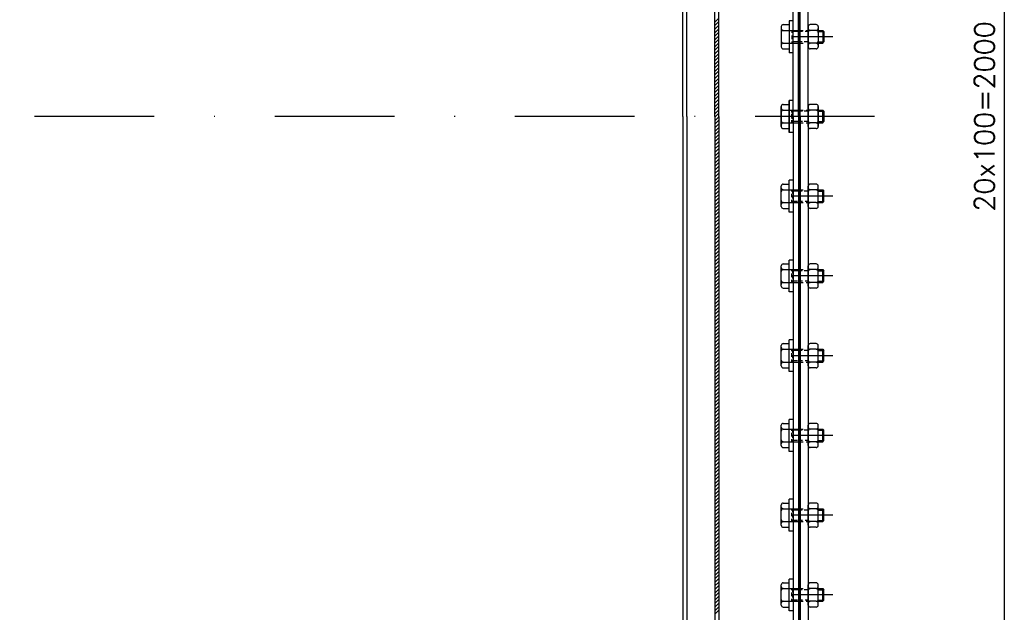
# Model space of a CAD drawing. Extents: x -672 to 590, y -425 to 416.
# Tile 24 of 31: x 138 to 261, y -13 to 61. Entities that reach past the tile are written whole.
import ezdxf
from ezdxf.enums import TextEntityAlignment as Align

# ---------------------------------------------------------------- set-up
doc = ezdxf.new("R2010")
doc.units = 0
doc.header["$LTSCALE"] = 10
doc.header["$MEASUREMENT"] = 0
doc.linetypes.add('DASHDOT', pattern=[1, 0.5, -0.25, 0, -0.25])
doc.linetypes.add('HIDDEN2', pattern=[0.1875, 0.125, -0.0625])
doc.layers.get('0').update_dxf_attribs({"color": 4, "linetype": 'CONTINUOUS'})
for name, color, linetype in [('KANAL', 1, 'CONTINUOUS'), ('KOSMETYKA', 7, 'CONTINUOUS'), ('OSIE', 3, 'DASHDOT')]:
    doc.layers.add(name, color=color, linetype=linetype)
doc.styles.add('ROMANS', font='romans', dxfattribs={"height": 5})

msp = doc.modelspace()

# ---------------------------------------------------------------- linework, layer by layer
at = {"color": 7}
for p, q in [((234.879163, 48.879496), (234.879163, 175.179496)), ((225.079163, 48.879496), (225.079163, 169.379496)), ((225.579163, 48.879496), (225.579163, 169.379496)), ((225.079163, 48.879496), (225.079163, -71.620504)), ((225.579163, 48.879496), (225.579163, -71.620504)), ((234.879163, 48.879496), (234.879163, -77.420504))]:
    msp.add_line(p, q, dxfattribs=at)
at = {"color": 0}
for p, q in [((225.579163, 61.212467), (225.079163, 60.712467)), ((225.579163, 60.770526), (225.079163, 60.270526)), ((225.579163, 60.328584), (225.079163, 59.828584)), ((225.579163, 59.886642), (225.079163, 59.386642)), ((225.579163, 59.4447), (225.079163, 58.9447)), ((225.579163, 59.002759), (225.079163, 58.502759)), ((225.579163, 58.560817), (225.079163, 58.060817)), ((225.579163, 58.118875), (225.079163, 57.618875)), ((225.579163, 57.676933), (225.079163, 57.176933)), ((225.579163, 57.234992), (225.079163, 56.734992)), ((225.579163, 56.79305), (225.079163, 56.29305)), ((225.579163, 56.351108), (225.079163, 55.851108)), ((225.579163, 55.909166), (225.079163, 55.409166)), ((225.579163, 55.467225), (225.079163, 54.967225)), ((225.579163, 55.025283), (225.079163, 54.525283)), ((225.579163, 54.583341), (225.079163, 54.083341)), ((225.579163, 54.141399), (225.079163, 53.641399)), ((225.579163, 53.699458), (225.079163, 53.199458)), ((225.579163, 53.257516), (225.079163, 52.757516)), ((225.579163, 52.815574), (225.079163, 52.315574)), ((225.579163, 52.373632), (225.079163, 51.873632)), ((225.579163, 51.931691), (225.079163, 51.431691)), ((225.579163, 51.489749), (225.079163, 50.989749)), ((225.579163, 51.047807), (225.079163, 50.547807)), ((225.579163, 50.605866), (225.079163, 50.105866)), ((225.579163, 50.163924), (225.079163, 49.663924)), ((225.579163, 49.721982), (225.079163, 49.221982)), ((225.579163, 49.28004), (225.079163, 48.78004)), ((225.579163, 48.838099), (225.079163, 48.338099)), ((225.579163, 48.396157), (225.079163, 47.896157)), ((225.579163, 47.954215), (225.079163, 47.454215)), ((225.579163, 47.512273), (225.079163, 47.012273)), ((225.579163, 47.070332), (225.079163, 46.570332)), ((225.579163, 46.62839), (225.079163, 46.12839)), ((225.579163, 46.186448), (225.079163, 45.686448)), ((225.579163, 45.744506), (225.079163, 45.244506)), ((225.579163, 45.302565), (225.079163, 44.802565)), ((225.579163, 44.860623), (225.079163, 44.360623)), ((225.579163, 44.418681), (225.079163, 43.918681)), ((225.579163, 43.976739), (225.079163, 43.476739)), ((225.579163, 43.534798), (225.079163, 43.034798)), ((225.579163, 43.092856), (225.079163, 42.592856)), ((225.579163, 42.650914), (225.079163, 42.150914)), ((225.579163, 42.208972), (225.079163, 41.708972)), ((225.579163, 41.767031), (225.079163, 41.267031)), ((225.579163, 41.325089), (225.079163, 40.825089)), ((225.579163, 40.883147), (225.079163, 40.383147)), ((225.579163, 40.441206), (225.079163, 39.941206)), ((225.579163, 39.999264), (225.079163, 39.499264)), ((225.579163, 39.557322), (225.079163, 39.057322)), ((225.579163, 39.11538), (225.079163, 38.61538)), ((225.579163, 38.673439), (225.079163, 38.173439)), ((225.579163, 38.231497), (225.079163, 37.731497)), ((225.579163, 37.789555), (225.079163, 37.289555)), ((225.579163, 37.347613), (225.079163, 36.847613)), ((225.579163, 36.905672), (225.079163, 36.405672)), ((225.579163, 36.46373), (225.079163, 35.96373)), ((225.579163, 36.021788), (225.079163, 35.521788)), ((225.579163, 35.579846), (225.079163, 35.079846)), ((225.579163, 35.137905), (225.079163, 34.637905)), ((225.579163, 34.695963), (225.079163, 34.195963)), ((225.579163, 34.254021), (225.079163, 33.754021)), ((225.579163, 33.812079), (225.079163, 33.312079)), ((225.579163, 33.370138), (225.079163, 32.870138)), ((225.579163, 32.928196), (225.079163, 32.428196)), ((225.579163, 32.486254), (225.079163, 31.986254)), ((225.579163, 32.044313), (225.079163, 31.544313)), ((225.579163, 31.602371), (225.079163, 31.102371)), ((225.579163, 31.160429), (225.079163, 30.660429)), ((225.579163, 30.718487), (225.079163, 30.218487)), ((225.579163, 30.276546), (225.079163, 29.776546)), ((225.579163, 29.834604), (225.079163, 29.334604)), ((225.579163, 29.392662), (225.079163, 28.892662)), ((225.579163, 28.95072), (225.079163, 28.45072)), ((225.579163, 28.508779), (225.079163, 28.008779)), ((225.579163, 28.066837), (225.079163, 27.566837)), ((225.579163, 27.624895), (225.079163, 27.124895)), ((225.579163, 27.182953), (225.079163, 26.682953)), ((225.579163, 26.741012), (225.079163, 26.241012)), ((225.579163, 26.29907), (225.079163, 25.79907)), ((225.579163, 25.857128), (225.079163, 25.357128)), ((225.579163, 25.415186), (225.079163, 24.915186)), ((225.579163, 24.973245), (225.079163, 24.473245)), ((225.579163, 24.531303), (225.079163, 24.031303)), ((225.579163, 24.089361), (225.079163, 23.589361)), ((225.579163, 23.647419), (225.079163, 23.147419)), ((225.579163, 23.205478), (225.079163, 22.705478)), ((225.579163, 22.763536), (225.079163, 22.263536)), ((225.579163, 22.321594), (225.079163, 21.821594)), ((225.579163, 21.879653), (225.079163, 21.379653)), ((225.579163, 21.437711), (225.079163, 20.937711)), ((225.579163, 20.995769), (225.079163, 20.495769)), ((225.579163, 20.553827), (225.079163, 20.053827)), ((225.579163, 20.111886), (225.079163, 19.611886)), ((225.579163, 19.669944), (225.079163, 19.169944)), ((225.579163, 19.228002), (225.079163, 18.728002)), ((225.579163, 18.78606), (225.079163, 18.28606)), ((225.579163, 18.344119), (225.079163, 17.844119)), ((225.579163, 17.902177), (225.079163, 17.402177)), ((225.579163, 17.460235), (225.079163, 16.960235)), ((225.579163, 17.018293), (225.079163, 16.518293)), ((225.579163, 16.576352), (225.079163, 16.076352)), ((225.579163, 16.576352), (225.079163, 16.076352)), ((225.579163, 16.13441), (225.079163, 15.63441)), ((225.579163, 16.13441), (225.079163, 15.63441)), ((225.579163, 15.692468), (225.079163, 15.192468)), ((225.579163, 15.692468), (225.079163, 15.192468)), ((225.579163, 15.250526), (225.079163, 14.750526)), ((225.579163, 15.250526), (225.079163, 14.750526)), ((225.579163, 14.808585), (225.079163, 14.308585)), ((225.579163, 14.366643), (225.079163, 13.866643)), ((225.579163, 13.924701), (225.079163, 13.424701)), ((225.579163, 13.48276), (225.079163, 12.98276)), ((225.579163, 13.040818), (225.079163, 12.540818)), ((225.579163, 12.598876), (225.079163, 12.098876)), ((225.579163, 12.156934), (225.079163, 11.656934)), ((225.579163, 11.714993), (225.079163, 11.214993)), ((225.579163, 11.273051), (225.079163, 10.773051)), ((225.579163, 10.831109), (225.079163, 10.331109)), ((225.579163, 10.389167), (225.079163, 9.889167)), ((225.579163, 9.947226), (225.079163, 9.447226)), ((225.579163, 9.505284), (225.079163, 9.005284)), ((225.579163, 9.063342), (225.079163, 8.563342)), ((225.579163, 8.6214), (225.079163, 8.1214)), ((225.579163, 8.179459), (225.079163, 7.679459)), ((225.579163, 7.737517), (225.079163, 7.237517)), ((225.579163, 7.295575), (225.079163, 6.795575)), ((225.579163, 6.853633), (225.079163, 6.353633)), ((225.579163, 6.411692), (225.079163, 5.911692)), ((225.579163, 5.96975), (225.079163, 5.46975)), ((225.579163, 5.527808), (225.079163, 5.027808)), ((225.579163, 5.085866), (225.079163, 4.585866)), ((225.579163, 4.643925), (225.079163, 4.143925)), ((225.579163, 4.201983), (225.079163, 3.701983)), ((225.579163, 3.760041), (225.079163, 3.260041)), ((225.579163, 3.3181), (225.079163, 2.8181)), ((225.579163, 2.876158), (225.079163, 2.376158)), ((225.579163, 2.434216), (225.079163, 1.934216)), ((225.579163, 1.992274), (225.079163, 1.492274)), ((225.579163, 1.550333), (225.079163, 1.050333)), ((225.579163, 1.108391), (225.079163, 0.608391)), ((225.579163, 0.666449), (225.079163, 0.166449)), ((225.579163, 0.224507), (225.079163, -0.275493)), ((225.579163, -0.217434), (225.079163, -0.717434)), ((225.579163, -0.659376), (225.079163, -1.159376)), ((225.579163, -1.101318), (225.079163, -1.601318)), ((225.579163, -1.54326), (225.079163, -2.04326)), ((225.579163, -1.985201), (225.079163, -2.485201)), ((225.579163, -2.427143), (225.079163, -2.927143)), ((225.579163, -2.869085), (225.079163, -3.369085)), ((225.579163, -3.311027), (225.079163, -3.811027)), ((225.579163, -3.752968), (225.079163, -4.252968)), ((225.579163, -4.19491), (225.079163, -4.69491)), ((225.579163, -4.636852), (225.079163, -5.136852)), ((225.579163, -5.078793), (225.079163, -5.578793)), ((225.579163, -5.520735), (225.079163, -6.020735)), ((225.579163, -5.962677), (225.079163, -6.462677)), ((225.579163, -6.404619), (225.079163, -6.904619)), ((225.579163, -6.84656), (225.079163, -7.34656)), ((225.579163, -7.288502), (225.079163, -7.788502)), ((225.579163, -7.730444), (225.079163, -8.230444)), ((225.579163, -8.172386), (225.079163, -8.672386)), ((225.579163, -8.614327), (225.079163, -9.114327)), ((225.579163, -9.056269), (225.079163, -9.556269)), ((225.579163, -9.498211), (225.079163, -9.998211)), ((225.579163, -9.940153), (225.079163, -10.440153)), ((225.579163, -10.382094), (225.079163, -10.882094)), ((225.579163, -10.824036), (225.079163, -11.324036)), ((225.579163, -11.265978), (225.079163, -11.765978)), ((225.579163, -11.70792), (225.079163, -12.20792)), ((225.579163, -12.149861), (225.079163, -12.649861)), ((225.579163, -12.591803), (225.079163, -13.091803)), ((225.579163, -13.033745), (225.079163, -13.533745))]:
    msp.add_line(p, q, dxfattribs=at)
at = {"color": 6, "linetype": 'Continuous'}
for p, q in [((234.379163, 60.879496), (234.379163, 56.879496)), ((233.397228, 60.149496), (233.397228, 57.609496)), ((233.646931, 59.679496), (234.379163, 59.679496)), ((233.647228, 60.399496), (234.379163, 60.399496)), ((236.779163, 60.149496), (236.779163, 57.609496)), ((237.779456, 59.679496), (237.028866, 59.679496)), ((237.77916, 60.399496), (237.029138, 60.399496)), ((238.02916, 60.149496), (238.02916, 57.609496)), ((238.02916, 59.679496), (238.603326, 59.679496)), ((233.646931, 58.074821), (234.379163, 58.074821)), ((237.779456, 58.074821), (237.028866, 58.074821)), ((238.02916, 58.079496), (238.603326, 58.079496)), ((233.647228, 57.359496), (234.379163, 57.359496)), ((237.77916, 57.359496), (237.029138, 57.359496)), ((234.379163, 50.879496), (234.379163, 46.879496)), ((234.379163, 46.879496), (234.379163, 50.879496)), ((233.397228, 50.149496), (233.397228, 47.609496)), ((233.397228, 47.609496), (233.397228, 50.149496)), ((233.646931, 49.684171), (234.379163, 49.684171)), ((233.646931, 49.679496), (234.379163, 49.679496)), ((233.647228, 50.399496), (234.379163, 50.399496)), ((233.647228, 50.399496), (234.379163, 50.399496)), ((236.779163, 50.149496), (236.779163, 47.609496)), ((236.779163, 47.609496), (236.779163, 50.149496)), ((237.779456, 49.684171), (237.028866, 49.684171)), ((237.779456, 49.679496), (237.028866, 49.679496)), ((237.77916, 50.399496), (237.029138, 50.399496)), ((237.77916, 50.399496), (237.029138, 50.399496)), ((238.02916, 50.149496), (238.02916, 47.609496)), ((238.02916, 47.609496), (238.02916, 50.149496)), ((238.02916, 49.679496), (238.603326, 49.679496)), ((238.02916, 49.679496), (238.603326, 49.679496)), ((233.646931, 48.079496), (234.379163, 48.079496)), ((233.646931, 48.074821), (234.379163, 48.074821)), ((233.647228, 47.359496), (234.379163, 47.359496)), ((233.647228, 47.359496), (234.379163, 47.359496)), ((237.779456, 48.079496), (237.028866, 48.079496)), ((237.779456, 48.074821), (237.028866, 48.074821)), ((237.77916, 47.359496), (237.029138, 47.359496)), ((237.77916, 47.359496), (237.029138, 47.359496)), ((238.02916, 48.079496), (238.603326, 48.079496)), ((238.02916, 48.079496), (238.603326, 48.079496)), ((234.379163, 36.879496), (234.379163, 40.879496)), ((233.397228, 37.609496), (233.397228, 40.149496)), ((233.646931, 39.684171), (234.379163, 39.684171)), ((233.647228, 40.399496), (234.379163, 40.399496)), ((236.779163, 37.609496), (236.779163, 40.149496)), ((237.779456, 39.684171), (237.028866, 39.684171)), ((237.77916, 40.399496), (237.029138, 40.399496)), ((238.02916, 37.609496), (238.02916, 40.149496)), ((238.02916, 39.679496), (238.603326, 39.679496)), ((233.646931, 38.079496), (234.379163, 38.079496)), ((233.647228, 37.359496), (234.379163, 37.359496)), ((237.779456, 38.079496), (237.028866, 38.079496)), ((237.77916, 37.359496), (237.029138, 37.359496)), ((238.02916, 38.079496), (238.603326, 38.079496)), ((234.379163, 26.879496), (234.379163, 30.879496)), ((233.397228, 27.609496), (233.397228, 30.149496)), ((233.646931, 29.684171), (234.379163, 29.684171)), ((233.647228, 30.399496), (234.379163, 30.399496)), ((236.779163, 27.609496), (236.779163, 30.149496)), ((237.779456, 29.684171), (237.028866, 29.684171)), ((237.77916, 30.399496), (237.029138, 30.399496)), ((238.02916, 27.609496), (238.02916, 30.149496)), ((238.02916, 29.679496), (238.603326, 29.679496)), ((233.646931, 28.079496), (234.379163, 28.079496)), ((233.647228, 27.359496), (234.379163, 27.359496)), ((237.779456, 28.079496), (237.028866, 28.079496)), ((237.77916, 27.359496), (237.029138, 27.359496)), ((238.02916, 28.079496), (238.603326, 28.079496)), ((233.397228, 17.609496), (233.397228, 20.149496)), ((233.647228, 20.399496), (234.379163, 20.399496)), ((234.379163, 16.879496), (234.379163, 20.879496)), ((236.779163, 17.609496), (236.779163, 20.149496)), ((237.77916, 20.399496), (237.029138, 20.399496)), ((238.02916, 17.609496), (238.02916, 20.149496)), ((233.646931, 19.684171), (234.379163, 19.684171)), ((237.779456, 19.684171), (237.028866, 19.684171)), ((238.02916, 19.679496), (238.603326, 19.679496)), ((233.646931, 18.079496), (234.379163, 18.079496)), ((233.647228, 17.359496), (234.379163, 17.359496)), ((237.779456, 18.079496), (237.028866, 18.079496)), ((237.77916, 17.359496), (237.029138, 17.359496)), ((238.02916, 18.079496), (238.603326, 18.079496)), ((233.397228, 7.609496), (233.397228, 10.149496)), ((233.647228, 10.399496), (234.379163, 10.399496)), ((234.379163, 6.879496), (234.379163, 10.879496)), ((236.779163, 7.609496), (236.779163, 10.149496)), ((237.77916, 10.399496), (237.029138, 10.399496)), ((238.02916, 7.609496), (238.02916, 10.149496)), ((233.646931, 9.684171), (234.379163, 9.684171)), ((237.779456, 9.684171), (237.028866, 9.684171)), ((238.02916, 9.679496), (238.603326, 9.679496)), ((233.646931, 8.079496), (234.379163, 8.079496)), ((237.779456, 8.079496), (237.028866, 8.079496)), ((238.02916, 8.079496), (238.603326, 8.079496)), ((233.647228, 7.359496), (234.379163, 7.359496)), ((237.77916, 7.359496), (237.029138, 7.359496)), ((233.397228, -2.390504), (233.397228, 0.149496)), ((233.647228, 0.399496), (234.379163, 0.399496)), ((234.379163, -3.120504), (234.379163, 0.879496)), ((236.779163, -2.390504), (236.779163, 0.149496)), ((237.77916, 0.399496), (237.029138, 0.399496)), ((238.02916, -2.390504), (238.02916, 0.149496)), ((233.646931, -0.315829), (234.379163, -0.315829)), ((237.779456, -0.315829), (237.028866, -0.315829)), ((238.02916, -0.320504), (238.603326, -0.320504)), ((233.646931, -1.920504), (234.379163, -1.920504)), ((237.779456, -1.920504), (237.028866, -1.920504)), ((238.02916, -1.920504), (238.603326, -1.920504)), ((233.647228, -2.640504), (234.379163, -2.640504)), ((237.77916, -2.640504), (237.029138, -2.640504)), ((233.397228, -12.390504), (233.397228, -9.850504)), ((233.647228, -9.600504), (234.379163, -9.600504)), ((234.379163, -13.120504), (234.379163, -9.120504)), ((236.779163, -12.390504), (236.779163, -9.850504)), ((237.77916, -9.600504), (237.029138, -9.600504)), ((238.02916, -12.390504), (238.02916, -9.850504)), ((233.646931, -10.315829), (234.379163, -10.315829)), ((237.779456, -10.315829), (237.028866, -10.315829)), ((238.02916, -10.320504), (238.603326, -10.320504)), ((233.646931, -11.920504), (234.379163, -11.920504)), ((237.779456, -11.920504), (237.028866, -11.920504)), ((238.02916, -11.920504), (238.603326, -11.920504)), ((233.647228, -12.640504), (234.379163, -12.640504)), ((237.77916, -12.640504), (237.029138, -12.640504))]:
    msp.add_line(p, q, dxfattribs=at)
at = {"color": 6, "linetype": 'HIDDEN2'}
for p, q in [((234.379163, 59.679496), (235.526005, 59.679496)), ((234.709497, 59.679496), (234.709497, 59.352712)), ((234.859588, 59.529496), (234.859588, 59.445113)), ((235.699788, 59.679496), (236.148336, 59.679496)), ((236.521734, 59.679496), (236.779163, 59.679496)), ((234.379163, 58.074821), (234.833435, 58.074821)), ((234.709497, 59.01807), (234.709497, 58.568551)), ((234.709497, 58.288851), (234.709497, 58.079496)), ((234.859588, 59.180397), (234.859588, 58.795808)), ((234.859588, 58.518605), (234.859588, 58.229496)), ((234.879163, 58.074821), (236.474766, 58.074821)), ((235.533051, 58.074821), (235.84539, 58.074821)), ((236.669684, 58.074821), (236.779163, 58.074821)), ((234.379163, 49.684171), (234.833435, 49.684171)), ((234.379163, 49.679496), (235.526005, 49.679496)), ((234.709497, 49.679496), (234.709497, 49.352712)), ((234.709497, 49.470141), (234.709497, 49.679496)), ((234.859588, 49.529496), (234.859588, 49.445113)), ((234.859588, 49.240387), (234.859588, 49.529496)), ((234.879163, 49.684171), (236.474766, 49.684171)), ((235.533051, 49.684171), (235.84539, 49.684171)), ((235.699788, 49.679496), (236.148336, 49.679496)), ((236.521734, 49.679496), (236.779163, 49.679496)), ((236.669684, 49.684171), (236.779163, 49.684171)), ((234.709497, 48.740922), (234.709497, 49.190441)), ((234.709497, 49.01807), (234.709497, 48.568551)), ((234.709497, 48.079496), (234.709497, 48.40628)), ((234.709497, 48.288851), (234.709497, 48.079496)), ((234.859588, 49.180397), (234.859588, 48.795808)), ((234.859588, 48.578595), (234.859588, 48.963184)), ((234.859588, 48.518605), (234.859588, 48.229496)), ((234.859588, 48.229496), (234.859588, 48.313879)), ((234.379163, 48.079496), (235.526005, 48.079496)), ((234.379163, 48.074821), (234.833435, 48.074821)), ((234.879163, 48.074821), (236.474766, 48.074821)), ((235.533051, 48.074821), (235.84539, 48.074821)), ((235.699788, 48.079496), (236.148336, 48.079496)), ((236.521734, 48.079496), (236.779163, 48.079496)), ((236.669684, 48.074821), (236.779163, 48.074821)), ((234.379163, 39.684171), (234.833435, 39.684171)), ((234.709497, 39.470141), (234.709497, 39.679496)), ((234.859588, 39.240387), (234.859588, 39.529496)), ((234.879163, 39.684171), (236.474766, 39.684171)), ((235.533051, 39.684171), (235.84539, 39.684171)), ((236.669684, 39.684171), (236.779163, 39.684171)), ((234.709497, 38.740922), (234.709497, 39.190441)), ((234.709497, 38.079496), (234.709497, 38.40628)), ((234.859588, 38.578595), (234.859588, 38.963184)), ((234.859588, 38.229496), (234.859588, 38.313879)), ((234.379163, 38.079496), (235.526005, 38.079496)), ((235.699788, 38.079496), (236.148336, 38.079496)), ((236.521734, 38.079496), (236.779163, 38.079496)), ((234.379163, 29.684171), (234.833435, 29.684171)), ((234.709497, 29.470141), (234.709497, 29.679496)), ((234.879163, 29.684171), (236.474766, 29.684171)), ((235.533051, 29.684171), (235.84539, 29.684171)), ((236.669684, 29.684171), (236.779163, 29.684171)), ((234.709497, 28.740922), (234.709497, 29.190441)), ((234.709497, 28.079496), (234.709497, 28.40628)), ((234.859588, 29.240387), (234.859588, 29.529496)), ((234.859588, 28.578595), (234.859588, 28.963184)), ((234.379163, 28.079496), (235.526005, 28.079496)), ((234.859588, 28.229496), (234.859588, 28.313879)), ((235.699788, 28.079496), (236.148336, 28.079496)), ((236.521734, 28.079496), (236.779163, 28.079496)), ((234.379163, 19.684171), (234.833435, 19.684171)), ((234.709497, 19.470141), (234.709497, 19.679496)), ((234.709497, 18.740922), (234.709497, 19.190441)), ((234.859588, 19.240387), (234.859588, 19.529496)), ((234.859588, 18.578595), (234.859588, 18.963184)), ((234.879163, 19.684171), (236.474766, 19.684171)), ((235.533051, 19.684171), (235.84539, 19.684171)), ((236.669684, 19.684171), (236.779163, 19.684171)), ((234.379163, 18.079496), (235.526005, 18.079496)), ((234.709497, 18.079496), (234.709497, 18.40628)), ((234.859588, 18.229496), (234.859588, 18.313879)), ((235.699788, 18.079496), (236.148336, 18.079496)), ((236.521734, 18.079496), (236.779163, 18.079496)), ((234.379163, 9.684171), (234.833435, 9.684171)), ((234.709497, 9.470141), (234.709497, 9.679496)), ((234.709497, 8.740922), (234.709497, 9.190441)), ((234.859588, 9.240387), (234.859588, 9.529496)), ((234.859588, 8.578595), (234.859588, 8.963184)), ((234.879163, 9.684171), (236.474766, 9.684171)), ((235.533051, 9.684171), (235.84539, 9.684171)), ((236.669684, 9.684171), (236.779163, 9.684171)), ((234.379163, 8.079496), (235.526005, 8.079496)), ((234.709497, 8.079496), (234.709497, 8.40628)), ((234.859588, 8.229496), (234.859588, 8.313879)), ((235.699788, 8.079496), (236.148336, 8.079496)), ((236.521734, 8.079496), (236.779163, 8.079496)), ((234.379163, -0.315829), (234.833435, -0.315829)), ((234.709497, -0.529859), (234.709497, -0.320504)), ((234.709497, -1.259078), (234.709497, -0.809559)), ((234.859588, -0.759613), (234.859588, -0.470504)), ((234.859588, -1.421405), (234.859588, -1.036816)), ((234.879163, -0.315829), (236.474766, -0.315829)), ((235.533051, -0.315829), (235.84539, -0.315829)), ((236.669684, -0.315829), (236.779163, -0.315829)), ((234.379163, -1.920504), (235.526005, -1.920504)), ((234.709497, -1.920504), (234.709497, -1.59372)), ((234.859588, -1.770504), (234.859588, -1.686121)), ((235.699788, -1.920504), (236.148336, -1.920504)), ((236.521734, -1.920504), (236.779163, -1.920504)), ((234.379163, -10.315829), (234.833435, -10.315829)), ((234.709497, -10.529859), (234.709497, -10.320504)), ((234.709497, -11.259078), (234.709497, -10.809559)), ((234.859588, -10.759613), (234.859588, -10.470504)), ((234.859588, -11.421405), (234.859588, -11.036816)), ((234.879163, -10.315829), (236.474766, -10.315829)), ((235.533051, -10.315829), (235.84539, -10.315829)), ((236.669684, -10.315829), (236.779163, -10.315829)), ((234.379163, -11.920504), (235.526005, -11.920504)), ((234.709497, -11.920504), (234.709497, -11.59372)), ((234.859588, -11.770504), (234.859588, -11.686121)), ((235.699788, -11.920504), (236.148336, -11.920504)), ((236.521734, -11.920504), (236.779163, -11.920504))]:
    msp.add_line(p, q, dxfattribs=at)
at = {"color": 6}
for p, q in [((234.709588, 59.679496), (234.859588, 59.529496)), ((238.603235, 59.679496), (238.603235, 58.079496)), ((238.603326, 59.679496), (238.753326, 59.529496)), ((238.753326, 59.529496), (238.753326, 58.229496)), ((234.709588, 58.079496), (234.859588, 58.229496)), ((238.603326, 58.079496), (238.753326, 58.229496)), ((234.709588, 49.679496), (234.859588, 49.529496)), ((234.709588, 49.679496), (234.859588, 49.529496)), ((238.603235, 49.679496), (238.603235, 48.079496)), ((238.603235, 48.079496), (238.603235, 49.679496)), ((238.603326, 49.679496), (238.753326, 49.529496)), ((238.603326, 49.679496), (238.753326, 49.529496)), ((238.753326, 49.529496), (238.753326, 48.229496)), ((238.753326, 48.229496), (238.753326, 49.529496)), ((234.709588, 48.079496), (234.859588, 48.229496)), ((234.709588, 48.079496), (234.859588, 48.229496)), ((238.603326, 48.079496), (238.753326, 48.229496)), ((238.603326, 48.079496), (238.753326, 48.229496)), ((234.709588, 39.679496), (234.859588, 39.529496)), ((238.603235, 38.079496), (238.603235, 39.679496)), ((238.603326, 39.679496), (238.753326, 39.529496)), ((238.753326, 38.229496), (238.753326, 39.529496)), ((234.709588, 38.079496), (234.859588, 38.229496)), ((238.603326, 38.079496), (238.753326, 38.229496)), ((234.709588, 29.679496), (234.859588, 29.529496)), ((238.603235, 28.079496), (238.603235, 29.679496)), ((238.603326, 29.679496), (238.753326, 29.529496)), ((238.753326, 28.229496), (238.753326, 29.529496)), ((234.709588, 28.079496), (234.859588, 28.229496)), ((238.603326, 28.079496), (238.753326, 28.229496)), ((234.709588, 19.679496), (234.859588, 19.529496)), ((238.603235, 18.079496), (238.603235, 19.679496)), ((238.603326, 19.679496), (238.753326, 19.529496)), ((238.753326, 18.229496), (238.753326, 19.529496)), ((234.709588, 18.079496), (234.859588, 18.229496)), ((238.603326, 18.079496), (238.753326, 18.229496)), ((234.709588, 9.679496), (234.859588, 9.529496)), ((238.603235, 8.079496), (238.603235, 9.679496)), ((238.603326, 9.679496), (238.753326, 9.529496)), ((238.753326, 8.229496), (238.753326, 9.529496)), ((234.709588, 8.079496), (234.859588, 8.229496)), ((238.603326, 8.079496), (238.753326, 8.229496)), ((234.709588, -0.320504), (234.859588, -0.470504)), ((238.603235, -1.920504), (238.603235, -0.320504)), ((238.603326, -0.320504), (238.753326, -0.470504)), ((238.753326, -1.770504), (238.753326, -0.470504)), ((234.709588, -1.920504), (234.859588, -1.770504)), ((238.603326, -1.920504), (238.753326, -1.770504)), ((234.709588, -10.320504), (234.859588, -10.470504)), ((238.603235, -11.920504), (238.603235, -10.320504)), ((238.603326, -10.320504), (238.753326, -10.470504)), ((238.753326, -11.770504), (238.753326, -10.470504)), ((234.709588, -11.920504), (234.859588, -11.770504)), ((238.603326, -11.920504), (238.753326, -11.770504))]:
    msp.add_line(p, q, dxfattribs=at)
at = {"color": 7, "linetype": 'HIDDEN2'}
for p, q in [((235.455553, 59.529496), (234.859588, 59.529496)), ((236.066141, 59.529496), (235.636381, 59.529496)), ((236.779163, 59.529496), (236.387874, 59.529496)), ((235.526005, 58.229496), (234.859588, 58.229496)), ((236.014476, 58.229496), (235.71153, 58.229496)), ((236.779163, 58.229496), (236.282195, 58.229496)), ((235.455553, 49.529496), (234.859588, 49.529496)), ((235.526005, 49.529496), (234.859588, 49.529496)), ((236.066141, 49.529496), (235.636381, 49.529496)), ((236.014476, 49.529496), (235.71153, 49.529496)), ((236.779163, 49.529496), (236.282195, 49.529496)), ((236.779163, 49.529496), (236.387874, 49.529496)), ((235.526005, 48.229496), (234.859588, 48.229496)), ((235.455553, 48.229496), (234.859588, 48.229496)), ((236.066141, 48.229496), (235.636381, 48.229496)), ((236.014476, 48.229496), (235.71153, 48.229496)), ((236.779163, 48.229496), (236.282195, 48.229496)), ((236.779163, 48.229496), (236.387874, 48.229496)), ((235.526005, 39.529496), (234.859588, 39.529496)), ((236.014476, 39.529496), (235.71153, 39.529496)), ((236.779163, 39.529496), (236.282195, 39.529496)), ((235.455553, 38.229496), (234.859588, 38.229496)), ((236.066141, 38.229496), (235.636381, 38.229496)), ((236.779163, 38.229496), (236.387874, 38.229496)), ((235.526005, 29.529496), (234.859588, 29.529496)), ((236.014476, 29.529496), (235.71153, 29.529496)), ((236.779163, 29.529496), (236.282195, 29.529496)), ((235.455553, 28.229496), (234.859588, 28.229496)), ((236.066141, 28.229496), (235.636381, 28.229496)), ((236.779163, 28.229496), (236.387874, 28.229496)), ((235.526005, 19.529496), (234.859588, 19.529496)), ((236.014476, 19.529496), (235.71153, 19.529496)), ((236.779163, 19.529496), (236.282195, 19.529496)), ((235.455553, 18.229496), (234.859588, 18.229496)), ((236.066141, 18.229496), (235.636381, 18.229496)), ((236.779163, 18.229496), (236.387874, 18.229496)), ((235.526005, 9.529496), (234.859588, 9.529496)), ((236.014476, 9.529496), (235.71153, 9.529496)), ((236.779163, 9.529496), (236.282195, 9.529496)), ((235.455553, 8.229496), (234.859588, 8.229496)), ((236.066141, 8.229496), (235.636381, 8.229496)), ((236.779163, 8.229496), (236.387874, 8.229496)), ((235.526005, -0.470504), (234.859588, -0.470504)), ((236.014476, -0.470504), (235.71153, -0.470504)), ((236.779163, -0.470504), (236.282195, -0.470504)), ((235.455553, -1.770504), (234.859588, -1.770504)), ((236.066141, -1.770504), (235.636381, -1.770504)), ((236.779163, -1.770504), (236.387874, -1.770504)), ((235.526005, -10.470504), (234.859588, -10.470504)), ((236.014476, -10.470504), (235.71153, -10.470504)), ((236.779163, -10.470504), (236.282195, -10.470504)), ((235.455553, -11.770504), (234.859588, -11.770504)), ((236.066141, -11.770504), (235.636381, -11.770504)), ((236.779163, -11.770504), (236.387874, -11.770504))]:
    msp.add_line(p, q, dxfattribs=at)
at = {"color": 7, "linetype": 'Continuous'}
for p, q in [((238.02916, 59.529496), (238.753417, 59.529496)), ((238.02916, 58.229496), (238.753417, 58.229496)), ((238.02916, 49.529496), (238.753417, 49.529496)), ((238.02916, 49.529496), (238.753417, 49.529496)), ((238.02916, 48.229496), (238.753417, 48.229496)), ((238.02916, 48.229496), (238.753417, 48.229496)), ((238.02916, 39.529496), (238.753417, 39.529496)), ((238.02916, 38.229496), (238.753417, 38.229496)), ((238.02916, 29.529496), (238.753417, 29.529496)), ((238.02916, 28.229496), (238.753417, 28.229496)), ((238.02916, 19.529496), (238.753417, 19.529496)), ((238.02916, 18.229496), (238.753417, 18.229496)), ((238.02916, 9.529496), (238.753417, 9.529496)), ((238.02916, 8.229496), (238.753417, 8.229496)), ((238.02916, -0.470504), (238.753417, -0.470504)), ((238.02916, -1.770504), (238.753417, -1.770504)), ((238.02916, -10.470504), (238.753417, -10.470504)), ((238.02916, -11.770504), (238.753417, -11.770504))]:
    msp.add_line(p, q, dxfattribs=at)
at = {"color": 6, "linetype": 'Continuous'}
for centre, start, end in [((233.647228, 60.149496), 90, 180), ((233.647228, 59.929496), 180, 270), ((233.647228, 59.429497), 90, 180), ((237.029163, 60.149496), 90, 180), ((237.029163, 59.929496), 180, 270), ((237.029163, 59.429497), 90, 180), ((237.77916, 60.149496), 360, 90), ((237.77916, 59.929496), 270, 360), ((237.77916, 59.429497), 360, 90), ((233.647228, 58.324821), 180, 270), ((233.647228, 57.824822), 90, 180), ((237.029163, 58.324821), 180, 270), ((237.029163, 57.824822), 90, 180), ((237.77916, 58.324821), 270, 360), ((237.77916, 57.824822), 360, 90), ((233.647228, 57.609496), 180, 270), ((237.029163, 57.609496), 180, 270), ((237.77916, 57.609496), 270, 0), ((233.647228, 50.149496), 90, 180), ((233.647228, 50.149496), 90, 180), ((233.647228, 49.93417), 180, 270), ((233.647228, 49.929496), 180, 270), ((233.647228, 49.434171), 90, 180), ((233.647228, 49.429497), 90, 180), ((237.029163, 50.149496), 90, 180), ((237.029163, 50.149496), 90, 180), ((237.029163, 49.93417), 180, 270), ((237.029163, 49.929496), 180, 270), ((237.029163, 49.434171), 90, 180), ((237.029163, 49.429497), 90, 180), ((237.77916, 50.149496), 360, 90), ((237.77916, 50.149496), 360, 90), ((237.77916, 49.93417), 270, 0), ((237.77916, 49.929496), 270, 360), ((237.77916, 49.434171), 0, 90), ((237.77916, 49.429497), 360, 90), ((233.647228, 48.329495), 180, 270), ((233.647228, 48.324821), 180, 270), ((237.029163, 48.329495), 180, 270), ((237.029163, 48.324821), 180, 270), ((237.77916, 48.329495), 270, 0), ((237.77916, 48.324821), 270, 360), ((233.647228, 47.829496), 90, 180), ((233.647228, 47.824822), 90, 180), ((233.647228, 47.609496), 180, 270), ((233.647228, 47.609496), 180, 270), ((237.029163, 47.829496), 90, 180), ((237.029163, 47.824822), 90, 180), ((237.029163, 47.609496), 180, 270), ((237.029163, 47.609496), 180, 270), ((237.77916, 47.829496), 0, 90), ((237.77916, 47.824822), 360, 90), ((237.77916, 47.609496), 270, 0), ((237.77916, 47.609496), 270, 0), ((233.647228, 40.149496), 90, 180), ((233.647228, 39.93417), 180, 270), ((233.647228, 39.434171), 90, 180), ((237.029163, 40.149496), 90, 180), ((237.029163, 39.93417), 180, 270), ((237.029163, 39.434171), 90, 180), ((237.77916, 40.149496), 360, 90), ((237.77916, 39.93417), 270, 0), ((237.77916, 39.434171), 0, 90), ((233.647228, 38.329495), 180, 270), ((237.029163, 38.329495), 180, 270), ((237.77916, 38.329495), 270, 0), ((233.647228, 37.829496), 90, 180), ((233.647228, 37.609496), 180, 270), ((237.029163, 37.829496), 90, 180), ((237.029163, 37.609496), 180, 270), ((237.77916, 37.829496), 0, 90), ((237.77916, 37.609496), 270, 0), ((233.647228, 30.149496), 90, 180), ((233.647228, 29.93417), 180, 270), ((233.647228, 29.434171), 90, 180), ((237.029163, 30.149496), 90, 180), ((237.029163, 29.93417), 180, 270), ((237.029163, 29.434171), 90, 180), ((237.77916, 30.149496), 360, 90), ((237.77916, 29.93417), 270, 0), ((237.77916, 29.434171), 0, 90), ((233.647228, 28.329495), 180, 270), ((233.647228, 27.829496), 90, 180), ((233.647228, 27.609496), 180, 270), ((237.029163, 28.329495), 180, 270), ((237.029163, 27.829496), 90, 180), ((237.029163, 27.609496), 180, 270), ((237.77916, 28.329495), 270, 0), ((237.77916, 27.829496), 0, 90), ((237.77916, 27.609496), 270, 0), ((233.647228, 20.149496), 90, 180), ((233.647228, 19.93417), 180, 270), ((237.029163, 20.149496), 90, 180), ((237.029163, 19.93417), 180, 270), ((237.77916, 20.149496), 360, 90), ((237.77916, 19.93417), 270, 0), ((233.647228, 19.434171), 90, 180), ((237.029163, 19.434171), 90, 180), ((237.77916, 19.434171), 0, 90), ((233.647228, 18.329495), 180, 270), ((233.647228, 17.829496), 90, 180), ((233.647228, 17.609496), 180, 270), ((237.029163, 18.329495), 180, 270), ((237.029163, 17.829496), 90, 180), ((237.029163, 17.609496), 180, 270), ((237.77916, 18.329495), 270, 0), ((237.77916, 17.829496), 0, 90), ((237.77916, 17.609496), 270, 0), ((233.647228, 10.149496), 90, 180), ((233.647228, 9.93417), 180, 270), ((237.029163, 10.149496), 90, 180), ((237.029163, 9.93417), 180, 270), ((237.77916, 10.149496), 360, 90), ((237.77916, 9.93417), 270, 0), ((233.647228, 9.434171), 90, 180), ((237.029163, 9.434171), 90, 180), ((237.77916, 9.434171), 0, 90), ((233.647228, 8.329495), 180, 270), ((233.647228, 7.829496), 90, 180), ((233.647228, 7.609496), 180, 270), ((237.029163, 8.329495), 180, 270), ((237.029163, 7.829496), 90, 180), ((237.029163, 7.609496), 180, 270), ((237.77916, 8.329495), 270, 0), ((237.77916, 7.829496), 0, 90), ((237.77916, 7.609496), 270, 0), ((233.647228, 0.149496), 90, 180), ((237.029163, 0.149496), 90, 180), ((237.77916, 0.149496), 360, 90), ((233.647228, -0.06583), 180, 270), ((233.647228, -0.565829), 90, 180), ((237.029163, -0.06583), 180, 270), ((237.029163, -0.565829), 90, 180), ((237.77916, -0.06583), 270, 0), ((237.77916, -0.565829), 0, 90), ((233.647228, -1.670505), 180, 270), ((233.647228, -2.170504), 90, 180), ((233.647228, -2.390504), 180, 270), ((237.029163, -1.670505), 180, 270), ((237.029163, -2.170504), 90, 180), ((237.029163, -2.390504), 180, 270), ((237.77916, -1.670505), 270, 0), ((237.77916, -2.170504), 0, 90), ((237.77916, -2.390504), 270, 0), ((233.647228, -9.850504), 90, 180), ((237.029163, -9.850504), 90, 180), ((237.77916, -9.850504), 360, 90), ((233.647228, -10.06583), 180, 270), ((233.647228, -10.565829), 90, 180), ((237.029163, -10.06583), 180, 270), ((237.029163, -10.565829), 90, 180), ((237.77916, -10.06583), 270, 0), ((237.77916, -10.565829), 0, 90), ((233.647228, -11.670505), 180, 270), ((233.647228, -12.170504), 90, 180), ((237.029163, -11.670505), 180, 270), ((237.029163, -12.170504), 90, 180), ((237.77916, -11.670505), 270, 0), ((237.77916, -12.170504), 0, 90), ((233.647228, -12.390504), 180, 270), ((237.029163, -12.390504), 180, 270), ((237.77916, -12.390504), 270, 0)]:
    msp.add_arc(centre, 0.25, start, end, dxfattribs=at)
at = {"layer": 'KANAL'}
for p, q in [((235.579163, 48.879496), (235.579163, 175.179496)), ((235.779163, 48.879496), (235.779163, 175.179496)), ((221.079163, 48.879496), (221.079163, 165.379496)), ((221.579163, 48.879496), (221.579163, 165.379496)), ((236.779163, 48.879496), (236.779163, 160.879496)), ((221.079163, 48.879496), (221.079163, -67.620504)), ((221.579163, 48.879496), (221.579163, -67.620504)), ((235.579163, 48.879496), (235.579163, -77.420504)), ((235.779163, 48.879496), (235.779163, -77.420504)), ((236.779163, 48.879496), (236.779163, -63.120504))]:
    msp.add_line(p, q, dxfattribs=at)
at = {"layer": 'KANAL', "color": 4, "const_width": 0.2}
for points in [[(235.679163, 48.879496), (235.679163, 175.179496, 0.4142135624), (230.879163, 179.979496), (5.179163, 179.979496)], [(235.679163, 48.879496), (235.679163, -77.420504, -0.4142135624), (230.879163, -82.220504), (5.179163, -82.220504)]]:
    msp.add_lwpolyline(points, format="xyb", dxfattribs=at)
at = {"layer": 'KOSMETYKA', "color": 4}
msp.add_line((261.360663, 145.879496), (261.360663, -51.120504), dxfattribs=at)
at = {"layer": 'OSIE', "color": 6}
for p, q in [((234.879163, 60.879496), (234.379163, 60.879496)), ((234.879163, 56.879496), (234.379163, 56.879496)), ((234.879163, 50.879496), (234.379163, 50.879496)), ((234.879163, 50.879496), (234.379163, 50.879496)), ((234.879163, 46.879496), (234.379163, 46.879496)), ((234.879163, 46.879496), (234.379163, 46.879496)), ((234.879163, 40.879496), (234.379163, 40.879496)), ((234.879163, 36.879496), (234.379163, 36.879496)), ((234.879163, 30.879496), (234.379163, 30.879496)), ((234.879163, 26.879496), (234.379163, 26.879496)), ((234.879163, 20.879496), (234.379163, 20.879496)), ((234.879163, 16.879496), (234.379163, 16.879496)), ((234.879163, 10.879496), (234.379163, 10.879496)), ((234.879163, 6.879496), (234.379163, 6.879496)), ((234.879163, 0.879496), (234.379163, 0.879496)), ((234.879163, -3.120504), (234.379163, -3.120504)), ((234.879163, -9.120504), (234.379163, -9.120504)), ((234.879163, -13.120504), (234.379163, -13.120504))]:
    msp.add_line(p, q, dxfattribs=at)
at = {"layer": 'OSIE'}
for p, q in [((239.855118, 58.879496), (232.496549, 58.879496)), ((239.855118, 48.879496), (232.496549, 48.879496)), ((239.855118, 48.879496), (232.496549, 48.879496)), ((239.855118, 38.879496), (232.496549, 38.879496)), ((239.855118, 28.879496), (232.496549, 28.879496)), ((239.855118, 18.879496), (232.496549, 18.879496)), ((239.855118, 8.879496), (232.496549, 8.879496)), ((239.855118, -1.120504), (232.496549, -1.120504)), ((239.855118, -11.120504), (232.496549, -11.120504))]:
    msp.add_line(p, q, dxfattribs=at)
at = {"layer": 'OSIE', "ltscale": 3}
msp.add_line((245.109353, 48.879496), (-248.681916, 48.879496), dxfattribs=at)

# ---------------------------------------------------------------- texts
at = {"layer": 'KOSMETYKA', "color": 4, "style": 'ROMANS'}
msp.add_text('20x100=2000', height=2.5, rotation=90, dxfattribs=at).set_placement((258.860663, 48.879496), align=Align.MIDDLE_CENTER)

doc.saveas('drawing.dxf')
